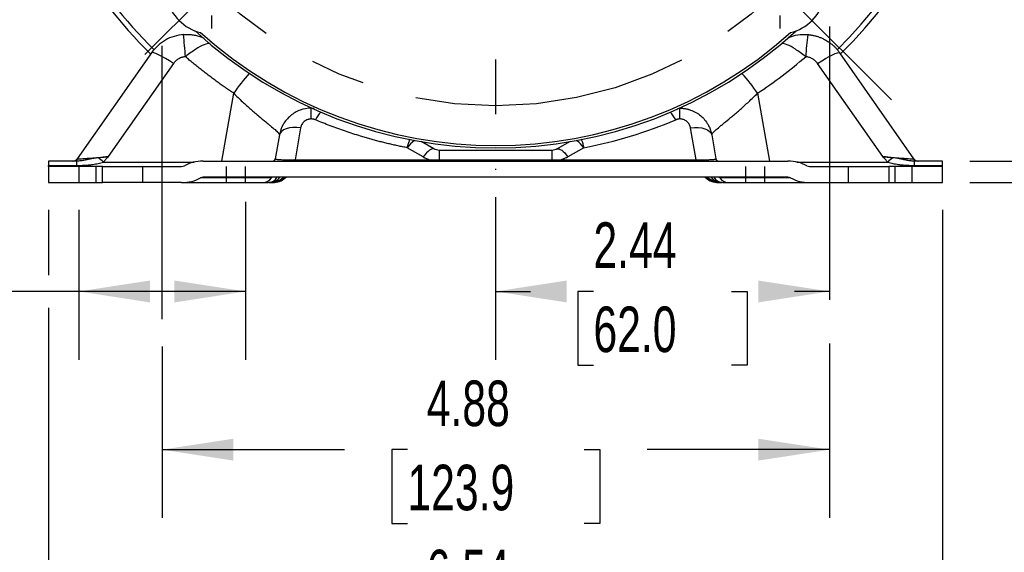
# Model space of a CAD drawing. Header units: inches. Extents: x 0 to 44, y 0 to 34.
# Tile 11 of 20: x 31.3 to 38.5, y 7.3 to 11.2. Entities that reach past the tile are written whole.
import ezdxf

# ---------------------------------------------------------------- set-up
doc = ezdxf.new("R2010")
doc.units = ezdxf.units.IN
doc.header["$LTSCALE"] = 4
doc.header["$MEASUREMENT"] = 0
doc.linetypes.add('CENTERX2', pattern=[0.8, 0.5, -0.1, 0.1, -0.1])
doc.linetypes.add('HIDDEN', pattern=[0.075, 0.05, -0.025])
doc.layers.add('CENTER', color=40, linetype='CENTERX2')
doc.layers.add('HIDDEN', color=102, linetype='HIDDEN')
doc.layers.add('DIMENSIONS', color=140, linetype='Continuous', lineweight=25)
doc.styles.add('SLDTEXTSTYLE0', font='TXT', dxfattribs={"width": 0.7})
doc.dimstyles.new('SLDDIMSTYLE1', dxfattribs={"dimtxt": 0.339844, "dimasz": 0.52, "dimexe": 0, "dimexo": 0.0625, "dimgap": 0.084961, "dimtad": 0, "dimtih": 1, "dimtoh": 1, "dimrnd": 1e-09, "dimzin": 12, "dimdsep": 46, "dimtxsty": 'SLDTEXTSTYLE0', "dimsah": 1, "dimcen": 0.09, "dimadec": 0, "dimazin": 3, "dimtfac": 1, "dimtofl": 0, "dimtmove": 0, "dimatfit": 3, "dimfxl": 0, "dimfrac": 2, "dimtolj": 1, "dimtzin": 12, "dimarcsym": 0})
doc.dimstyles.new('SLDDIMSTYLE2', dxfattribs={"dimtxt": 0.339844, "dimasz": 0.52, "dimexe": 0, "dimexo": 0.0625, "dimgap": 0.084961, "dimtad": 0, "dimtih": 1, "dimtoh": 1, "dimdec": 4, "dimlfac": 4, "dimzin": 12, "dimdsep": 46, "dimtxsty": 'SLDTEXTSTYLE0', "dimsah": 1, "dimcen": 0.09, "dimadec": 0, "dimazin": 3, "dimtfac": 1, "dimtdec": 0, "dimtofl": 0, "dimtmove": 0, "dimatfit": 3, "dimfxl": 0, "dimfrac": 2, "dimtolj": 1, "dimtzin": 12, "dimarcsym": 0})
doc.dimstyles.new('SLDDIMSTYLE3', dxfattribs={"dimtxt": 0.339844, "dimasz": 0.52, "dimexe": 0, "dimexo": 0.0625, "dimgap": 0.084961, "dimtad": 0, "dimtih": 1, "dimtoh": 1, "dimrnd": 1e-09, "dimdsep": 46, "dimtxsty": 'SLDTEXTSTYLE0', "dimsah": 1, "dimcen": 0.09, "dimadec": 0, "dimazin": 2, "dimtfac": 1, "dimtmove": 0, "dimatfit": 0, "dimfxl": 0, "dimfrac": 2, "dimtolj": 1, "dimtzin": 12, "dimarcsym": 0})
doc.dimstyles.new('SLDDIMSTYLE4', dxfattribs={"dimtxt": 0.339844, "dimasz": 0.52, "dimexe": 0, "dimexo": 0.0625, "dimgap": 0.084961, "dimtad": 0, "dimtih": 1, "dimtoh": 1, "dimrnd": 1e-09, "dimzin": 4, "dimdsep": 46, "dimtxsty": 'SLDTEXTSTYLE0', "dimsah": 1, "dimcen": 0.09, "dimadec": 0, "dimazin": 1, "dimtfac": 1, "dimtofl": 0, "dimtmove": 0, "dimatfit": 3, "dimfxl": 0, "dimfrac": 2, "dimtolj": 1, "dimtzin": 12, "dimarcsym": 0})

# ---------------------------------------------------------------- blocks, each defined once
blk = doc.blocks.new('_D_1')
at = {"layer": 'DIMENSIONS'}
for p, q in [((32.9607, 9.8702), (32.9607, 8.7148)), ((31.742, 9.8112), (31.742, 8.7148)), ((29.73, 9.2148), (29.6159, 9.2148)), ((29.6159, 9.2148), (29.6159, 8.6747)), ((30.7399, 9.2148), (30.854, 9.2148)), ((30.854, 9.2148), (30.854, 8.6747)), ((31.742, 9.2148), (31.2003, 9.2148)), ((32.9607, 9.2148), (31.742, 9.2148)), ((29.6159, 8.6747), (29.73, 8.6747)), ((30.854, 8.6747), (30.7399, 8.6747))]:
    blk.add_line(p, q, dxfattribs=at)
for points in [[(31.742, 9.2148), (32.262, 9.1348), (32.262, 9.2948)], [(32.9607, 9.2148), (32.4407, 9.2948), (32.4407, 9.1348)]]:
    blk.add_solid(points, dxfattribs=at)
at = {"layer": 'DIMENSIONS', "char_height": 0.33333, "attachment_point": 1, "style": 'SLDTEXTSTYLE0'}
for s, insert in [('1.22', (29.73, 9.7206)), ('31.0', (29.73, 9.1044))]:
    blk.add_mtext(s, dxfattribs=dict(at, insert=insert))
blk = doc.blocks.new('_D_2')
at = {"layer": 'DIMENSIONS'}
blk.add_line((34.7888, 17.1183), (34.7888, 18.0299), dxfattribs=at)
for start, end in [(90, 106.40243), (118.88052, 135)]:
    blk.add_arc((34.7888, 13.5112), 4.0188, start, end, dxfattribs=at)
for points in [[(34.7888, 17.5299), (34.2648, 17.5763), (34.2751, 17.4167)], [(31.9471, 16.3529), (32.3905, 16.6361), (32.2849, 16.7562)]]:
    blk.add_solid(points, dxfattribs=at)
at = {"layer": 'DIMENSIONS', "insert": (32.8478, 17.3837), "char_height": 0.33333, "attachment_point": 1, "style": 'SLDTEXTSTYLE0'}
blk.add_mtext('45°', dxfattribs=at)
blk = doc.blocks.new('_D_3')
at = {"layer": 'DIMENSIONS'}
for p, q in [((31.5211, 9.8112), (31.5211, 9.3348)), ((38.0566, 9.8112), (38.0566, 6.3191)), ((31.5211, 9.0948), (31.5211, 6.3191)), ((31.5211, 6.8191), (33.6821, 6.8191)), ((34.1425, 6.8191), (34.0284, 6.8191)), ((34.0284, 6.8191), (34.0284, 6.279)), ((35.4351, 6.8191), (35.5493, 6.8191)), ((35.5493, 6.8191), (35.5493, 6.279)), ((38.0566, 6.8191), (35.8956, 6.8191)), ((34.0284, 6.279), (34.1425, 6.279)), ((35.5493, 6.279), (35.4351, 6.279))]:
    blk.add_line(p, q, dxfattribs=at)
for points in [[(31.5211, 6.8191), (32.0411, 6.7391), (32.0411, 6.8991)], [(38.0566, 6.8191), (37.5366, 6.8991), (37.5366, 6.7391)]]:
    blk.add_solid(points, dxfattribs=at)
at = {"layer": 'DIMENSIONS', "char_height": 0.33333, "attachment_point": 1, "style": 'SLDTEXTSTYLE0'}
for s, insert in [('6.54', (34.2839, 7.3249)), ('166.0', (34.1425, 6.7087))]:
    blk.add_mtext(s, dxfattribs=dict(at, insert=insert))
blk = doc.blocks.new('_D_4')
at = {"layer": 'DIMENSIONS'}
for p, q in [((38.6519, 10.1687), (38.6519, 11.1687)), ((38.2566, 10.1687), (39.1519, 10.1687)), ((38.2566, 10.0112), (39.1519, 10.0112)), ((38.6519, 9.2148), (38.6519, 10.0112)), ((39.2138, 9.2148), (38.6519, 9.2148)), ((39.8264, 9.2148), (39.7123, 9.2148)), ((39.7123, 9.2148), (39.7123, 8.6747)), ((40.5536, 9.2148), (40.6677, 9.2148)), ((40.6677, 9.2148), (40.6677, 8.6747)), ((39.7123, 8.6747), (39.8264, 8.6747)), ((40.6677, 8.6747), (40.5536, 8.6747))]:
    blk.add_line(p, q, dxfattribs=at)
for points in [[(38.6519, 10.1687), (38.7319, 10.6887), (38.5719, 10.6887)], [(38.6519, 10.0112), (38.5719, 9.4912), (38.7319, 9.4912)]]:
    blk.add_solid(points, dxfattribs=at)
at = {"layer": 'DIMENSIONS', "char_height": 0.33333, "attachment_point": 1, "style": 'SLDTEXTSTYLE0'}
for s, insert in [('0.16', (39.685, 9.7206)), ('4.0', (39.8264, 9.1044))]:
    blk.add_mtext(s, dxfattribs=dict(at, insert=insert))
blk = doc.blocks.new('_D_5')
at = {"layer": 'DIMENSIONS'}
for p, q in [((38.3959, 13.5112), (40.036, 13.5112)), ((39.536, 13.5112), (39.536, 12.3774)), ((39.0311, 11.7612), (38.917, 11.7612)), ((38.917, 11.7612), (38.917, 11.2211)), ((40.041, 11.7612), (40.1551, 11.7612)), ((40.1551, 11.7612), (40.1551, 11.2211)), ((38.917, 11.2211), (39.0311, 11.2211)), ((40.1551, 11.2211), (40.041, 11.2211)), ((39.536, 10.0112), (39.536, 11.145)), ((38.2566, 10.0112), (40.036, 10.0112))]:
    blk.add_line(p, q, dxfattribs=at)
for points in [[(39.536, 13.5112), (39.456, 12.9912), (39.616, 12.9912)], [(39.536, 10.0112), (39.616, 10.5312), (39.456, 10.5312)]]:
    blk.add_solid(points, dxfattribs=at)
at = {"layer": 'DIMENSIONS', "char_height": 0.33333, "attachment_point": 1, "style": 'SLDTEXTSTYLE0'}
for s, insert in [('3.50', (39.0311, 12.2669)), ('88.9', (39.0311, 11.6507))]:
    blk.add_mtext(s, dxfattribs=dict(at, insert=insert))
blk = doc.blocks.new('_D_6')
at = {"layer": 'DIMENSIONS'}
for p, q in [((35.1138, 17.2447), (37.0473, 17.2447)), ((37.2873, 17.2447), (41.7432, 17.2447)), ((41.2432, 17.2447), (41.2432, 14.2441)), ((40.5969, 13.6279), (40.4828, 13.6279)), ((40.4828, 13.6279), (40.4828, 13.0878)), ((41.8895, 13.6279), (42.0036, 13.6279)), ((42.0036, 13.6279), (42.0036, 13.0878)), ((40.4828, 13.0878), (40.5969, 13.0878)), ((42.0036, 13.0878), (41.8895, 13.0878)), ((41.2432, 10.0112), (41.2432, 13.0117)), ((38.2566, 10.0112), (41.7432, 10.0112))]:
    blk.add_line(p, q, dxfattribs=at)
for points in [[(41.2432, 17.2447), (41.1632, 16.7247), (41.3232, 16.7247)], [(41.2432, 10.0112), (41.3232, 10.5312), (41.1632, 10.5312)]]:
    blk.add_solid(points, dxfattribs=at)
at = {"layer": 'DIMENSIONS', "char_height": 0.33333, "attachment_point": 1, "style": 'SLDTEXTSTYLE0'}
for s, insert in [('7.23', (40.7383, 14.1337)), ('183.7', (40.5969, 13.5175))]:
    blk.add_mtext(s, dxfattribs=dict(at, insert=insert))
blk = doc.blocks.new('_D_7')
at = {"layer": 'DIMENSIONS'}
for p, q in [((34.7888, 9.9041), (34.7888, 8.7148)), ((34.7888, 9.2148), (35.0439, 9.2148)), ((35.5044, 9.2148), (35.3902, 9.2148)), ((35.3902, 9.2148), (35.3902, 8.6747)), ((36.5142, 9.2148), (36.6284, 9.2148)), ((36.6284, 9.2148), (36.6284, 8.6747)), ((37.2298, 9.2148), (36.9747, 9.2148)), ((35.3902, 8.6747), (35.5044, 8.6747)), ((36.6284, 8.6747), (36.5142, 8.6747))]:
    blk.add_line(p, q, dxfattribs=at)
for points in [[(34.7888, 9.2148), (35.3088, 9.1348), (35.3088, 9.2948)], [(37.2298, 9.2148), (36.7098, 9.2948), (36.7098, 9.1348)]]:
    blk.add_solid(points, dxfattribs=at)
at = {"layer": 'DIMENSIONS', "char_height": 0.33333, "attachment_point": 1, "style": 'SLDTEXTSTYLE0'}
for s, insert in [('2.44', (35.5044, 9.7206)), ('62.0', (35.5044, 9.1044))]:
    blk.add_mtext(s, dxfattribs=dict(at, insert=insert))
blk = doc.blocks.new('_D_8')
at = {"layer": 'DIMENSIONS'}
for p, q in [((32.3513, 8.8112), (32.3513, 7.5573)), ((37.2298, 8.8348), (37.2298, 7.5573)), ((32.3513, 8.0573), (33.6838, 8.0573)), ((34.1443, 8.0573), (34.0301, 8.0573)), ((34.0301, 8.0573), (34.0301, 7.5172)), ((35.4369, 8.0573), (35.551, 8.0573)), ((35.551, 8.0573), (35.551, 7.5172)), ((37.2298, 8.0573), (35.8973, 8.0573)), ((34.0301, 7.5172), (34.1443, 7.5172)), ((35.551, 7.5172), (35.4369, 7.5172))]:
    blk.add_line(p, q, dxfattribs=at)
for points in [[(32.3513, 8.0573), (32.8713, 7.9773), (32.8713, 8.1373)], [(37.2298, 8.0573), (36.7098, 8.1373), (36.7098, 7.9773)]]:
    blk.add_solid(points, dxfattribs=at)
at = {"layer": 'DIMENSIONS', "char_height": 0.33333, "attachment_point": 1, "style": 'SLDTEXTSTYLE0'}
for s, insert in [('4.88', (34.2856, 8.5631)), ('123.9', (34.1443, 7.9469))]:
    blk.add_mtext(s, dxfattribs=dict(at, insert=insert))
blk = doc.blocks.new('SW_CENTERMARKSYMBOL_5')
at = {"layer": 'CENTER', "color": 0}
for p, q in [((0, 0.2), (0, 0.2956)), ((0, 0), (0, 0.1)), ((-0.2, 0), (-0.2956, 0)), ((0, 0), (-0.1, 0)), ((0, 0), (0, -0.1)), ((0, 0), (0.1, 0)), ((0.2, 0), (0.2956, 0)), ((0, -0.2), (0, -0.2956))]:
    blk.add_line(p, q, dxfattribs=at)
blk = doc.blocks.new('SW_CENTERMARKSYMBOL_6')
at = {"layer": 'CENTER', "color": 0}
for p, q in [((0, 0.2), (0, 0.2956)), ((0, 0), (0, 0.1)), ((-0.2, 0), (-0.2956, 0)), ((0, 0), (-0.1, 0)), ((0, 0), (0, -0.1)), ((0, 0), (0.1, 0)), ((0.2, 0), (0.2956, 0)), ((0, -0.2), (0, -0.2956))]:
    blk.add_line(p, q, dxfattribs=at)
blk = doc.blocks.new('SW_CENTERMARKSYMBOL_7')
at = {"layer": 'CENTER', "color": 0}
for p, q in [((0, 0.2), (0, 3.4071)), ((0, 0), (0, 0.1)), ((-0.2, 0), (-3.4071, 0)), ((0, 0), (-0.1, 0)), ((0, 0), (0, -0.1)), ((0, 0), (0.1, 0)), ((0.2, 0), (3.4071, 0)), ((0, -0.2), (0, -3.4071))]:
    blk.add_line(p, q, dxfattribs=at)

msp = doc.modelspace()

# ---------------------------------------------------------------- linework, layer by layer
for p, q in [((32.272874, 10.961146), (31.729723, 10.185446)), ((37.847945, 10.185446), (37.304794, 10.961146)), ((32.434124, 10.88242), (31.957123, 10.201191)), ((37.620545, 10.201191), (37.143543, 10.88242)), ((32.786941, 10.168658), (32.874391, 10.664614)), ((36.703276, 10.664614), (36.790727, 10.168658)), ((33.44112, 10.476967), (33.44112, 10.555707)), ((33.46241, 10.553588), (33.44112, 10.555707)), ((36.118408, 10.553901), (36.136547, 10.555707)), ((36.136547, 10.476967), (36.136547, 10.555707)), ((33.363576, 10.4119), (33.322422, 10.1785)), ((36.255246, 10.1785), (36.214091, 10.4119)), ((33.208488, 10.360506), (33.177529, 10.184925)), ((34.337618, 10.257757), (34.24448, 10.31093)), ((35.333188, 10.31093), (35.24005, 10.257757)), ((36.369179, 10.360506), (36.400139, 10.184925)), ((34.259539, 10.199735), (34.143031, 10.266251)), ((34.376657, 10.247398), (34.376657, 10.177407)), ((35.201011, 10.247398), (34.376657, 10.247398)), ((35.201011, 10.247398), (35.201011, 10.177407)), ((35.434636, 10.266251), (35.318128, 10.199735)), ((31.728294, 10.168658), (31.521117, 10.168658)), ((31.521117, 10.168658), (31.521117, 10.137162)), ((31.728294, 10.137162), (31.728294, 10.168658)), ((31.921503, 10.161821), (32.58634, 10.161821)), ((32.651127, 10.168658), (36.92654, 10.168658)), ((33.322422, 10.168658), (33.322422, 10.1785)), ((33.322422, 10.1785), (34.30918, 10.1785)), ((34.30918, 10.168658), (34.30918, 10.1785)), ((34.376657, 10.168658), (34.376657, 10.177407)), ((34.376657, 10.177407), (35.201011, 10.177407)), ((35.201011, 10.168658), (35.201011, 10.177407)), ((35.268488, 10.168658), (35.268488, 10.1785)), ((35.268488, 10.1785), (36.255246, 10.1785)), ((36.255246, 10.1785), (36.255246, 10.168658)), ((36.991327, 10.161821), (37.656164, 10.161821)), ((38.05655, 10.168658), (37.849373, 10.168658)), ((37.849373, 10.168658), (37.849373, 10.137162)), ((38.05655, 10.137162), (38.05655, 10.168658)), ((31.521117, 10.137162), (31.728294, 10.137162)), ((31.521117, 10.129288), (31.521117, 10.137162)), ((31.521117, 10.129288), (31.521117, 10.011178)), ((31.914818, 10.129288), (31.521117, 10.129288)), ((31.914818, 10.011178), (31.914818, 10.129288)), ((31.914818, 10.129288), (32.493691, 10.129288)), ((37.083977, 10.129288), (37.662849, 10.129288)), ((37.662849, 10.129288), (37.662849, 10.011178)), ((38.05655, 10.129288), (37.662849, 10.129288)), ((37.849373, 10.137162), (38.05655, 10.137162)), ((38.05655, 10.129288), (38.05655, 10.137162)), ((38.05655, 10.011178), (38.05655, 10.129288)), ((31.521117, 10.011178), (31.914818, 10.011178)), ((32.493691, 10.011178), (31.914818, 10.011178)), ((32.493691, 10.011178), (33.089226, 10.011178)), ((33.149528, 10.045626), (32.631448, 10.045626)), ((36.92654, 10.050548), (32.651127, 10.050548)), ((33.140436, 10.011178), (33.151201, 10.011178)), ((33.151201, 10.011178), (33.151201, 10.012046)), ((36.426467, 10.011178), (36.426467, 10.012046)), ((36.426467, 10.011178), (36.437231, 10.011178)), ((36.94622, 10.045626), (36.428139, 10.045626)), ((36.488441, 10.011178), (37.083977, 10.011178)), ((37.083977, 10.011178), (37.662849, 10.011178)), ((37.662849, 10.011178), (38.05655, 10.011178))]:
    msp.add_line(p, q)
at = {"flags": 128}
for points in [[(32.434124, 10.88242), (32.404493, 10.901966), (32.375861, 10.9197), (32.349193, 10.935025), (32.325389, 10.947424), (32.305251, 10.956479), (32.289459, 10.961884), (32.278543, 10.963457), (32.272874, 10.961146)], [(37.143543, 10.88242), (37.173174, 10.901966), (37.201806, 10.9197), (37.228474, 10.935025), (37.252278, 10.947424), (37.272416, 10.956479), (37.288209, 10.961884), (37.299124, 10.963457), (37.304794, 10.961146)], [(33.363576, 10.4119), (33.334866, 10.414346), (33.307141, 10.414007), (33.281352, 10.410894), (33.258384, 10.405115), (33.239025, 10.396868), (33.223938, 10.386434), (33.213641, 10.374174), (33.208488, 10.360506)], [(36.214091, 10.4119), (36.242801, 10.414346), (36.270526, 10.414007), (36.296315, 10.410894), (36.319283, 10.405115), (36.338643, 10.396868), (36.35373, 10.386434), (36.364026, 10.374174), (36.369179, 10.360506)], [(34.337618, 10.257757), (34.331592, 10.259418), (34.324153, 10.258362), (34.315445, 10.254611), (34.30564, 10.248237), (34.294931, 10.239366), (34.283527, 10.228172), (34.271652, 10.214875), (34.259539, 10.199735)], [(35.24005, 10.257757), (35.246075, 10.259418), (35.253515, 10.258362), (35.262223, 10.254611), (35.272027, 10.248237), (35.282737, 10.239366), (35.294141, 10.228172), (35.306016, 10.214875), (35.318128, 10.199735)], [(33.277595, 10.168658), (33.278332, 10.16882), (33.279056, 10.169304), (33.279756, 10.170102), (33.280421, 10.1712), (33.281039, 10.172581), (33.281601, 10.174221), (33.282096, 10.176095), (33.282517, 10.17817)], [(36.300072, 10.168658), (36.299336, 10.16882), (36.298611, 10.169304), (36.297911, 10.170102), (36.297246, 10.1712), (36.296628, 10.172581), (36.296067, 10.174221), (36.295571, 10.176095), (36.29515, 10.17817)]]:
    msp.add_lwpolyline(points, dxfattribs=at)
for centre, radius, start, end in [((34.788834, 13.511178), 3.59252, 314.5869913, 149.7277373), ((34.788834, 13.511178), 3.55315, 314.645276, 149.3564646), ((34.788834, 13.511178), 3.59252, 210.2722627, 225.4130087), ((34.788834, 13.511178), 3.55315, 210.6348693, 225.3590846), ((32.711638, 11.433982), 0.334646, 193.7443007, 256.2556993), ((36.866029, 11.433982), 0.334646, 283.7443007, 346.2556993), ((29.762259, 10.753045), 2.765237, 3.7193827, 7.0929536), ((34.788834, 13.511178), 3.246214, 227.4010568, 312.5989432), ((34.788834, 13.511178), 3.228346, 228.0830891, 311.9169109), ((39.815408, 10.753045), 2.765237, 172.9070464, 176.2806173), ((33.761734, 10.091591), 1.056282, 137.1150609, 147.1466806), ((35.815933, 10.091591), 1.056282, 32.8533194, 42.8849391), ((33.692753, 10.356738), 0.248686, 136.8293294, 152.7083177), ((35.884914, 10.356738), 0.248686, 27.2916823, 43.1706706), ((34.323748, 10.139135), 0.220946, 125.2700902, 144.8776796), ((35.253919, 10.139135), 0.220946, 35.1223204, 54.7299098), ((31.697473, 10.208028), 0.03937, 270, 325), ((31.703127, 10.206497), 0.037839, 270.26353, 325.3454432), ((31.196976, 9.3554), 1.084092, 48.0619513, 50.6169065), ((33.158143, 10.188343), 0.019685, 270, 350), ((36.419525, 10.188343), 0.019685, 190, 270), ((38.380692, 9.3554), 1.084092, 129.3830935, 131.9380487), ((37.87454, 10.206497), 0.037839, 214.6545568, 269.73647), ((37.880195, 10.208028), 0.03937, 215, 270), ((33.085219, 10.088195), 0.077121, 272.978036, 326.4980119), ((33.122109, 10.093788), 0.082738, 273.1813097, 329.0313056), ((33.132526, 10.111197), 0.100043, 271.2352357, 322.6822855), ((33.158715, 10.039545), 0.011017, 92.978036, 146.4980119), ((33.151201, 10.148973), 0.137795, 270, 314.4153086), ((33.153446, 10.146976), 0.135799, 270.0463023, 314.7581801), ((33.159992, 10.148973), 0.137795, 270, 311.4096221), ((33.264155, 10.030863), 0.019685, 90, 131.4096221), ((36.313512, 10.030863), 0.019685, 48.5903779, 90), ((36.417676, 10.148973), 0.137795, 228.5903779, 270), ((36.424221, 10.146976), 0.135799, 225.2418199, 269.9536977), ((36.426467, 10.148973), 0.137795, 225.5846914, 270), ((36.446024, 10.112933), 0.101801, 217.7935506, 268.2889282), ((36.455558, 10.093788), 0.082738, 210.9686944, 266.8186903), ((36.418952, 10.039545), 0.011017, 33.5019881, 87.021964), ((36.492448, 10.088195), 0.077121, 213.5019881, 267.021964)]:
    msp.add_arc(centre, radius, start, end)
for centre, major_axis, start_param, end_param in [((32.651127, 10.030863), (-0.208269, 0), 4.71238898, 5.43512323), ((36.92654, 10.030863), (0.208269, 0), 0.84806208, 1.57079633), ((32.493691, 10.148973), (-0.029753, 0), 1.57079633, 2.29353057), ((37.083977, 10.148973), (0.029753, 0), 3.98965473, 4.71238898), ((32.493691, 10.148973), (-0.208269, 0), 1.57079633, 2.29353057), ((32.651127, 10.030863), (-0.029753, 0), 4.71238898, 5.43512323), ((36.92654, 10.030863), (0.029753, 0), 0.84806208, 1.57079633), ((37.083977, 10.148973), (0.208269, 0), 3.98965473, 4.71238898)]:
    msp.add_ellipse(centre, major_axis=major_axis, ratio=0.66162164, start_param=start_param, end_param=end_param)
for points, knots in [([(32.506334, 11.094495), (32.460166, 11.090887), (32.414861, 11.076945), (32.33446, 11.031021), (32.299436, 10.99908), (32.272874, 10.961146)], [0, 0, 0, 0, 0.5, 0.5, 1, 1, 1, 1]), ([(32.506334, 11.094495), (32.525155, 11.095034), (32.554537, 11.095874), (32.594532, 11.089413), (32.62597, 11.081623), (32.646088, 11.073269), (32.655876, 11.069205)], [0, 0, 0, 0, 0.365783, 0.57102352, 0.79128354, 1, 1, 1, 1]), ([(36.92877, 11.071904), (36.936268, 11.074954), (36.963732, 11.086126), (37.011941, 11.095852), (37.052548, 11.094924), (37.071333, 11.094495)], [0, 0, 0, 0, 0.1679231, 0.615061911, 1, 1, 1, 1]), ([(37.071333, 11.094495), (37.075097, 11.094162), (37.082638, 11.093493), (37.093916, 11.091972), (37.105177, 11.090066), (37.116405, 11.087735), (37.127582, 11.084988), (37.138694, 11.081821), (37.149723, 11.078234), (37.160654, 11.074229), (37.17147, 11.069804), (37.182153, 11.064963), (37.192688, 11.059707), (37.205057, 11.052947), (37.219169, 11.044321), (37.234829, 11.033409), (37.25009, 11.021321), (37.264858, 11.008054), (37.278999, 10.993587), (37.292503, 10.978001), (37.300672, 10.966799), (37.304794, 10.961146)], [0, 0, 0, 0, 0.04077813, 0.08171454, 0.12280944, 0.16406308, 0.20547568, 0.24704745, 0.28877864, 0.33066944, 0.37272009, 0.41493079, 0.45730175, 0.49983319, 0.56714032, 0.63582808, 0.70589719, 0.77734832, 0.85018211, 0.92439915, 1, 1, 1, 1]), ([(32.702335, 11.03133), (32.688248, 11.028833), (32.659065, 11.023659), (32.607258, 10.994836), (32.560241, 10.962862), (32.534811, 10.942794), (32.521672, 10.932426)], [0, 0, 0, 0, 0.30543523, 0.63271035, 0.81023337, 1, 1, 1, 1]), ([(37.055996, 10.932426), (37.042855, 10.942797), (37.017421, 10.96287), (36.970436, 10.994796), (36.920658, 11.02269), (36.892991, 11.02773), (36.880471, 11.03001)], [0, 0, 0, 0, 0.19664258, 0.38059792, 0.71973144, 1, 1, 1, 1]), ([(32.521672, 10.932426), (32.519535, 10.932225), (32.515268, 10.931825), (32.508923, 10.930784), (32.502638, 10.929422), (32.494268, 10.927116), (32.483976, 10.923348), (32.472172, 10.917443), (32.46108, 10.910272), (32.450974, 10.901957), (32.441822, 10.892718), (32.436692, 10.885855), (32.434124, 10.88242)], [0, 0, 0, 0, 0.06154913, 0.12295403, 0.18440299, 0.24608388, 0.37219813, 0.49867285, 0.62513217, 0.75200103, 0.87584771, 1, 1, 1, 1]), ([(32.874391, 10.664614), (32.864141, 10.671455), (32.843645, 10.685135), (32.81319, 10.70606), (32.782958, 10.727276), (32.752968, 10.748812), (32.723216, 10.77066), (32.693702, 10.792822), (32.664426, 10.815298), (32.635388, 10.838088), (32.606588, 10.86119), (32.578031, 10.884612), (32.549693, 10.908326), (32.531014, 10.924391), (32.521672, 10.932426)], [0, 0, 0, 0, 0.08334866, 0.16666267, 0.24995158, 0.33322495, 0.41649235, 0.49976334, 0.5830475, 0.66635437, 0.74969353, 0.8330745, 0.91650682, 1, 1, 1, 1]), ([(37.143543, 10.88242), (37.142286, 10.884158), (37.139775, 10.887628), (37.135655, 10.892565), (37.131289, 10.897286), (37.125056, 10.90332), (37.116589, 10.910266), (37.105509, 10.917435), (37.093698, 10.923349), (37.0814, 10.927832), (37.068792, 10.931024), (37.060262, 10.931958), (37.055996, 10.932426)], [0, 0, 0, 0, 0.06215301, 0.12409667, 0.1860144, 0.24808984, 0.37475669, 0.50141856, 0.62769189, 0.75400812, 0.87699213, 1, 1, 1, 1]), ([(32.874391, 10.664614), (32.895512, 10.643492), (32.916634, 10.623099), (32.958625, 10.583827), (32.979095, 10.565319), (33.00893, 10.53904), (33.018729, 10.530529), (33.038007, 10.513977), (33.047531, 10.5059), (33.075114, 10.482718), (33.092262, 10.468597), (33.115987, 10.449129), (33.123561, 10.442928), (33.137991, 10.431072), (33.144786, 10.425467), (33.16368, 10.409718), (33.174398, 10.400548), (33.187481, 10.38858), (33.191353, 10.384877), (33.197907, 10.378194), (33.200607, 10.375199), (33.206986, 10.367206), (33.20896, 10.363182), (33.208488, 10.360506)], [0, 0, 0, 0, 0.125, 0.125, 0.25, 0.25, 0.3125, 0.3125, 0.375, 0.375, 0.5, 0.5, 0.5625, 0.5625, 0.625, 0.625, 0.75, 0.75, 0.8125, 0.8125, 0.875, 0.875, 1, 1, 1, 1]), ([(36.369179, 10.360506), (36.368707, 10.363182), (36.370681, 10.367206), (36.37706, 10.375199), (36.37976, 10.378194), (36.386314, 10.384877), (36.390186, 10.38858), (36.403269, 10.400548), (36.413987, 10.409718), (36.432881, 10.425467), (36.439676, 10.431072), (36.454106, 10.442928), (36.46168, 10.449129), (36.485406, 10.468597), (36.502554, 10.482718), (36.530137, 10.5059), (36.53966, 10.513977), (36.558938, 10.530529), (36.568737, 10.53904), (36.598572, 10.565319), (36.619042, 10.583827), (36.661033, 10.623099), (36.682155, 10.643492), (36.703276, 10.664614)], [0, 0, 0, 0, 0.125, 0.125, 0.1875, 0.1875, 0.25, 0.25, 0.375, 0.375, 0.4375, 0.4375, 0.5, 0.5, 0.625, 0.625, 0.6875, 0.6875, 0.75, 0.75, 0.875, 0.875, 1, 1, 1, 1]), ([(33.44112, 10.555707), (33.413632, 10.555707), (33.386156, 10.550862), (33.3345, 10.532061), (33.310336, 10.518109), (33.268225, 10.482775), (33.25029, 10.4614), (33.222805, 10.413794), (33.213262, 10.387577), (33.208488, 10.360506)], [0, 0, 0, 0, 0.25, 0.25, 0.5, 0.5, 0.75, 0.75, 1, 1, 1, 1]), ([(36.136547, 10.555707), (36.139847, 10.555667), (36.146455, 10.555587), (36.15636, 10.554939), (36.166255, 10.553903), (36.176121, 10.552439), (36.185941, 10.550558), (36.195695, 10.548256), (36.205366, 10.545535), (36.224976, 10.539107), (36.25401, 10.525909), (36.288668, 10.501841), (36.31902, 10.471508), (36.337887, 10.444257), (36.349166, 10.422747), (36.355301, 10.409087), (36.36086, 10.394106), (36.365734, 10.377819), (36.368009, 10.366388), (36.369179, 10.360506)], [0, 0, 0, 0, 0.02979315, 0.0596608, 0.08960489, 0.11962737, 0.14973014, 0.1799151, 0.21018416, 0.24053917, 0.36656868, 0.49735436, 0.62168715, 0.75577196, 0.7983807, 0.84410715, 0.89295213, 0.94491626, 1, 1, 1, 1]), ([(33.44112, 10.476967), (33.439338, 10.476933), (33.435782, 10.476865), (33.430483, 10.476309), (33.425244, 10.475419), (33.420064, 10.474164), (33.412121, 10.471664), (33.401753, 10.466937), (33.390105, 10.45875), (33.380072, 10.44866), (33.373086, 10.438421), (33.368426, 10.428912), (33.365386, 10.420558), (33.364183, 10.4148), (33.363576, 10.4119)], [0, 0, 0, 0, 0.04550522, 0.09077934, 0.13609873, 0.18173895, 0.22796982, 0.35178267, 0.47877295, 0.60887476, 0.74241551, 0.82759119, 0.9131596, 1, 1, 1, 1]), ([(33.47175, 10.470765), (33.470117, 10.471419), (33.466877, 10.472717), (33.461854, 10.474257), (33.456772, 10.475474), (33.451617, 10.476332), (33.446392, 10.476869), (33.442882, 10.476934), (33.44112, 10.476967)], [0, 0, 0, 0, 0.170031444, 0.337442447, 0.503172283, 0.668188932, 0.833472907, 1, 1, 1, 1]), ([(34.143031, 10.266251), (34.131528, 10.268522), (34.108518, 10.273064), (34.074118, 10.280326), (34.0398, 10.287918), (34.005571, 10.29587), (33.971429, 10.304175), (33.937376, 10.312835), (33.90341, 10.321849), (33.869531, 10.331218), (33.835741, 10.340941), (33.794547, 10.353258), (33.746075, 10.368485), (33.690494, 10.387008), (33.635256, 10.406481), (33.580371, 10.426925), (33.525795, 10.44826), (33.48978, 10.463257), (33.47175, 10.470765)], [0, 0, 0, 0, 0.04962752, 0.09926757, 0.14892707, 0.19861296, 0.24833213, 0.29809148, 0.3478979, 0.39775825, 0.44767937, 0.49766806, 0.58106555, 0.66455134, 0.74815667, 0.83191264, 0.91585017, 1, 1, 1, 1]), ([(36.136547, 10.476967), (36.134786, 10.476934), (36.131276, 10.476869), (36.126051, 10.476332), (36.120895, 10.475474), (36.115813, 10.474257), (36.11079, 10.472717), (36.10755, 10.471419), (36.105917, 10.470765)], [0, 0, 0, 0, 0.16652709, 0.33181107, 0.49682772, 0.66255755, 0.82996856, 1, 1, 1, 1]), ([(36.214091, 10.4119), (36.213749, 10.413647), (36.213067, 10.417124), (36.211602, 10.422241), (36.20982, 10.427241), (36.207689, 10.432119), (36.203901, 10.439412), (36.1976, 10.448655), (36.187573, 10.458742), (36.17592, 10.466932), (36.164496, 10.472148), (36.154224, 10.475127), (36.145444, 10.476684), (36.139515, 10.476872), (36.136547, 10.476967)], [0, 0, 0, 0, 0.05225875, 0.10396657, 0.15530915, 0.20647616, 0.25765922, 0.39102167, 0.52130952, 0.6481233, 0.77211992, 0.84872048, 0.92425505, 1, 1, 1, 1]), ([(34.143031, 10.266251), (34.146002, 10.277167), (34.152052, 10.299393), (34.15951, 10.321493), (34.16319, 10.328572), (34.164512, 10.331115)], [0, 0, 0, 0, 0.38214385, 0.77804991, 1, 1, 1, 1]), ([(35.414455, 10.328417), (35.415363, 10.326641), (35.418644, 10.320217), (35.425629, 10.299301), (35.431669, 10.277137), (35.434636, 10.266251)], [0, 0, 0, 0, 0.162818, 0.58881307, 1, 1, 1, 1]), ([(31.884835, 10.193317), (31.870495, 10.19176), (31.858868, 10.190075), (31.838744, 10.186764), (31.830292, 10.185125), (31.815412, 10.181988), (31.808982, 10.180486), (31.797361, 10.177734), (31.792128, 10.176476), (31.776913, 10.173084), (31.767281, 10.171358), (31.752437, 10.169702), (31.747422, 10.169299), (31.737699, 10.16878), (31.732936, 10.168658), (31.728294, 10.168658)], [0, 0, 0, 0, 0.125, 0.125, 0.25, 0.25, 0.375, 0.375, 0.5, 0.5, 0.75, 0.75, 0.875, 0.875, 1, 1, 1, 1]), ([(31.728294, 10.137162), (31.739014, 10.137162), (31.749558, 10.137284), (31.770273, 10.137802), (31.780561, 10.138206), (31.800065, 10.13931), (31.809282, 10.140006), (31.826808, 10.141708), (31.835112, 10.142719), (31.85814, 10.146111), (31.871398, 10.148923), (31.889945, 10.153629), (31.895885, 10.155268), (31.908077, 10.158579), (31.914308, 10.160265), (31.921503, 10.161821)], [0, 0, 0, 0, 0.125, 0.125, 0.25, 0.25, 0.375, 0.375, 0.5, 0.5, 0.75, 0.75, 0.875, 0.875, 1, 1, 1, 1]), ([(31.729723, 10.185446), (31.72972, 10.185388), (31.729713, 10.185271), (31.73023, 10.185143), (31.731139, 10.18505), (31.732439, 10.184991), (31.733649, 10.184984), (31.734254, 10.18498)], [0, 0, 0, 0, 0.20196981, 0.4027201, 0.60248383, 0.80149743, 1, 1, 1, 1]), ([(31.734254, 10.18498), (31.734905, 10.184984), (31.736208, 10.184991), (31.738635, 10.185045), (31.741407, 10.185131), (31.744555, 10.185251), (31.748069, 10.185405), (31.751946, 10.185592), (31.756184, 10.185813), (31.765677, 10.186342), (31.78316, 10.187449), (31.811295, 10.189404), (31.844352, 10.191909), (31.873773, 10.194217), (31.898311, 10.196229), (31.91667, 10.197759), (31.93644, 10.199417), (31.950086, 10.200588), (31.957123, 10.201191)], [0, 0, 0, 0, 0.02671839, 0.05352085, 0.08043695, 0.10749586, 0.13472631, 0.16215648, 0.18981393, 0.21772558, 0.3352574, 0.46132856, 0.58788564, 0.72766926, 0.78895418, 0.85475518, 0.92509704, 1, 1, 1, 1]), ([(31.957123, 10.201191), (31.950653, 10.193947), (31.938865, 10.180749), (31.926901, 10.167705), (31.921503, 10.161821)], [0, 0, 0, 0, 0.54887724, 1, 1, 1, 1]), ([(33.177529, 10.184925), (33.177536, 10.184778), (33.177549, 10.18449), (33.177988, 10.184073), (33.178707, 10.183673), (33.179708, 10.183291), (33.180959, 10.182926), (33.182437, 10.182578), (33.18583, 10.181918), (33.192581, 10.181034), (33.205311, 10.179993), (33.221136, 10.179187), (33.23684, 10.178685), (33.250276, 10.178417), (33.260632, 10.178277), (33.27136, 10.178187), (33.278806, 10.178175), (33.282517, 10.17817)], [0, 0, 0, 0, 0.04126636, 0.08129982, 0.12010351, 0.15768083, 0.19403556, 0.22917185, 0.26309432, 0.39937719, 0.52515322, 0.65208262, 0.77260711, 0.83026959, 0.88729681, 0.94382648, 1, 1, 1, 1]), ([(33.282517, 10.17817), (33.284657, 10.178171), (33.288943, 10.178175), (33.295492, 10.178204), (33.302123, 10.17825), (33.308833, 10.178315), (33.315609, 10.178396), (33.320146, 10.178466), (33.322422, 10.1785)], [0, 0, 0, 0, 0.165112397, 0.330665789, 0.496796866, 0.663640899, 0.831331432, 1, 1, 1, 1]), ([(34.30918, 10.1785), (34.315021, 10.178337), (34.326506, 10.178017), (34.343516, 10.177687), (34.360167, 10.177456), (34.371173, 10.177423), (34.376657, 10.177407)], [0, 0, 0, 0, 0.25978286, 0.51072484, 0.75625709, 1, 1, 1, 1]), ([(35.201011, 10.177407), (35.208327, 10.177437), (35.223078, 10.177496), (35.245573, 10.17788), (35.260746, 10.178291), (35.268488, 10.1785)], [0, 0, 0, 0, 0.32520666, 0.65575265, 1, 1, 1, 1]), ([(35.318128, 10.199735), (35.315497, 10.198271), (35.310257, 10.195354), (35.302169, 10.191351), (35.29396, 10.187643), (35.285609, 10.184265), (35.277132, 10.18118), (35.271368, 10.179394), (35.268488, 10.1785)], [0, 0, 0, 0, 0.168973, 0.33663585, 0.50327571, 0.66918506, 0.83466026, 1, 1, 1, 1]), ([(36.255246, 10.1785), (36.257521, 10.178466), (36.262059, 10.178396), (36.268834, 10.178315), (36.275544, 10.17825), (36.282175, 10.178204), (36.288724, 10.178175), (36.29301, 10.178171), (36.29515, 10.17817)], [0, 0, 0, 0, 0.16866857, 0.3363591, 0.50320313, 0.66933421, 0.8348876, 1, 1, 1, 1]), ([(36.29515, 10.17817), (36.297276, 10.178172), (36.301533, 10.178175), (36.307786, 10.178205), (36.313935, 10.178252), (36.31996, 10.178317), (36.325851, 10.178399), (36.331595, 10.1785), (36.342092, 10.178725), (36.356531, 10.179187), (36.372357, 10.179992), (36.385084, 10.181034), (36.392918, 10.182058), (36.397405, 10.18306), (36.399812, 10.183951), (36.400027, 10.184592), (36.400139, 10.184925)], [0, 0, 0, 0, 0.03207006, 0.06423698, 0.09652751, 0.12896807, 0.16158473, 0.19440312, 0.22744842, 0.34796757, 0.47490735, 0.60067769, 0.73697158, 0.81798965, 0.90564992, 1, 1, 1, 1]), ([(37.620545, 10.201191), (37.624116, 10.200884), (37.631152, 10.200278), (37.64154, 10.199396), (37.651591, 10.198549), (37.661297, 10.197735), (37.67065, 10.196954), (37.679644, 10.196208), (37.688277, 10.195497), (37.706692, 10.193998), (37.733316, 10.191909), (37.766371, 10.189404), (37.794509, 10.187448), (37.813763, 10.186229), (37.825856, 10.185577), (37.833246, 10.185238), (37.839274, 10.185022), (37.842038, 10.184994), (37.843414, 10.18498)], [0, 0, 0, 0, 0.038027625, 0.074912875, 0.110657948, 0.145265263, 0.178737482, 0.21107755, 0.242288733, 0.272374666, 0.412157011, 0.538724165, 0.664794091, 0.782335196, 0.837887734, 0.892532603, 0.946492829, 1, 1, 1, 1]), ([(37.656164, 10.161821), (37.650767, 10.167705), (37.638802, 10.180749), (37.627015, 10.193947), (37.620545, 10.201191)], [0, 0, 0, 0, 0.45112276, 1, 1, 1, 1]), ([(37.656164, 10.161821), (37.663359, 10.160265), (37.669591, 10.158579), (37.681782, 10.155268), (37.687722, 10.153629), (37.70627, 10.148923), (37.719528, 10.146111), (37.742555, 10.142719), (37.750859, 10.141708), (37.768385, 10.140006), (37.777603, 10.13931), (37.797106, 10.138206), (37.807394, 10.137802), (37.82811, 10.137284), (37.838653, 10.137162), (37.849373, 10.137162)], [0, 0, 0, 0, 0.125, 0.125, 0.25, 0.25, 0.5, 0.5, 0.625, 0.625, 0.75, 0.75, 0.875, 0.875, 1, 1, 1, 1]), ([(37.849373, 10.168658), (37.844732, 10.168658), (37.839968, 10.16878), (37.830245, 10.169299), (37.82523, 10.169702), (37.810386, 10.171358), (37.800755, 10.173084), (37.78554, 10.176476), (37.780306, 10.177734), (37.768685, 10.180486), (37.762255, 10.181988), (37.747375, 10.185125), (37.738924, 10.186764), (37.718799, 10.190075), (37.707172, 10.19176), (37.692833, 10.193317)], [0, 0, 0, 0, 0.125, 0.125, 0.25, 0.25, 0.5, 0.5, 0.625, 0.625, 0.75, 0.75, 0.875, 0.875, 1, 1, 1, 1]), ([(37.843414, 10.18498), (37.844018, 10.184984), (37.845229, 10.184991), (37.846528, 10.18505), (37.847438, 10.185143), (37.847954, 10.185271), (37.847948, 10.185388), (37.847945, 10.185446)], [0, 0, 0, 0, 0.19850257, 0.39751617, 0.5972799, 0.79803019, 1, 1, 1, 1]), ([(33.237939, 10.050548), (33.237151, 10.049597), (33.225573, 10.035616), (33.18975, 10.018074), (33.153931, 10.013588), (33.134683, 10.011178)], [0, 0, 0, 0, 0.0326636, 0.48016666, 1, 1, 1, 1]), ([(33.251135, 10.045626), (33.251359, 10.045749), (33.25166, 10.045914), (33.254852, 10.049609), (33.255664, 10.050548)], [0, 0, 0, 0, 0.74579295, 1, 1, 1, 1]), ([(36.322004, 10.050548), (36.322815, 10.049609), (36.326008, 10.045914), (36.326308, 10.045749), (36.326533, 10.045626)], [0, 0, 0, 0, 0.25420705, 1, 1, 1, 1]), ([(36.442984, 10.011178), (36.423736, 10.013588), (36.387918, 10.018074), (36.352094, 10.035616), (36.340516, 10.049597), (36.339729, 10.050548)], [0, 0, 0, 0, 0.51982306, 0.9673364, 1, 1, 1, 1])]:
    msp.add_open_spline(points, degree=3, knots=knots)
for points in [[(36.703276, 10.664614), (36.826399, 10.746244), (36.944291, 10.835757), (37.055996, 10.932426)], [(35.434636, 10.266251), (35.664683, 10.31095), (35.890023, 10.379602), (36.105917, 10.470765)], [(34.376657, 10.247398), (34.363007, 10.247398), (34.349478, 10.250986), (34.337618, 10.257757)], [(35.24005, 10.257757), (35.228189, 10.250986), (35.214661, 10.247398), (35.201011, 10.247398)], [(31.957123, 10.201191), (31.933131, 10.198551), (31.908767, 10.195917), (31.884835, 10.193317)], [(34.259539, 10.199735), (34.275225, 10.190768), (34.291911, 10.183653), (34.30918, 10.1785)], [(37.692833, 10.193317), (37.6689, 10.195917), (37.644536, 10.198551), (37.620545, 10.201191)], [(33.089226, 10.011178), (33.101867, 10.011178), (33.114394, 10.011178), (33.126701, 10.011178)], [(36.450967, 10.011178), (36.463273, 10.011178), (36.4758, 10.011178), (36.488441, 10.011178)]]:
    msp.add_open_spline(points, degree=3)
at = {"layer": 'CENTER'}
for p, q in [((31.742711, 16.557301), (37.834957, 10.465055)), ((32.225572, 10.947916), (37.352096, 16.07444)), ((32.351334, 9.011178), (32.351334, 11.129288)), ((37.229779, 11.15291), (37.229779, 9.0348))]:
    msp.add_line(p, q, dxfattribs=at)
msp.add_circle((34.788834, 13.511178), 2.9375, dxfattribs=at)
at = {"layer": 'HIDDEN'}
for p, q in [((31.741959, 10.129288), (31.741959, 10.011178)), ((31.866959, 10.129288), (31.866959, 10.011178)), ((32.210709, 10.011178), (32.210709, 10.129288)), ((32.820454, 10.011178), (32.820454, 10.129288)), ((32.960709, 10.011178), (32.960709, 10.129288)), ((36.616959, 10.129288), (36.616959, 10.011178)), ((36.757213, 10.011178), (36.757213, 10.129288)), ((37.366959, 10.129288), (37.366959, 10.011178)), ((37.710709, 10.011178), (37.710709, 10.129288)), ((37.835709, 10.011178), (37.835709, 10.129288))]:
    msp.add_line(p, q, dxfattribs=at)

# ---------------------------------------------------------------- block references
at = {"layer": 'CENTER'}
for name, p in [('SW_CENTERMARKSYMBOL_7', (34.788834, 13.511178)), ('SW_CENTERMARKSYMBOL_6', (32.711638, 11.433982)), ('SW_CENTERMARKSYMBOL_5', (36.866029, 11.433982))]:
    msp.add_blockref(name, p, dxfattribs=at)

# ---------------------------------------------------------------- dimensions: what is measured, and where the dimension line sits
at = {"layer": 'DIMENSIONS'}
dim = msp.add_angular_dim_2l(base=(34.215558, 17.488835), line1=((34.788834, 16.918264), (34.788834, 10.104091)), line2=((31.742711, 16.557301), (37.834957, 10.465055)), dimstyle='SLDDIMSTYLE2', dxfattribs=at)
dim.commit()
dim.dimension.update_dxf_attribs({"geometry": '_D_2', "text_midpoint": (33.250922, 17.224024), "dimtype": 162})
for base, p1, p2, dimstyle, picture, middle in [((41.243203, 10.011178), (34.913834, 17.244697), (38.05655, 10.011178), 'SLDDIMSTYLE1', '_D_6', (41.243203, 13.627937)), ((39.536036, 13.511178), (38.05655, 10.011178), (38.19592, 13.511178), 'SLDDIMSTYLE4', '_D_5', (39.536036, 11.761178)), ((38.651898, 10.011178), (38.05655, 10.168658), (38.05655, 10.011178), 'SLDDIMSTYLE3', '_D_4', (38.651898, 9.214842))]:
    dim = msp.add_linear_dim(base=base, p1=p1, p2=p2, angle=90, dimstyle=dimstyle, dxfattribs=at)
    dim.commit()
    dim.dimension.update_dxf_attribs({"geometry": picture, "text_midpoint": middle, "dimtype": 160})
for base, p1, p2, picture, middle in [((37.229779, 9.214842), (34.788834, 10.104091), (37.229779, 9.0348), '_D_7', (36.009306, 9.214842)), ((31.741959, 9.214842), (32.960709, 10.070233), (31.741959, 10.011178), '_D_1', (30.234923, 9.214842)), ((38.05655, 6.819132), (31.521117, 10.011178), (38.05655, 10.011178), '_D_3', (34.788834, 6.819132)), ((37.229779, 8.057286), (32.351334, 9.011178), (37.229779, 9.0348), '_D_8', (34.790556, 8.057286))]:
    dim = msp.add_linear_dim(base=base, p1=p1, p2=p2, dimstyle='SLDDIMSTYLE1', dxfattribs=at)
    dim.commit()
    dim.dimension.update_dxf_attribs({"geometry": picture, "text_midpoint": middle, "dimtype": 160})

doc.saveas('drawing.dxf')
